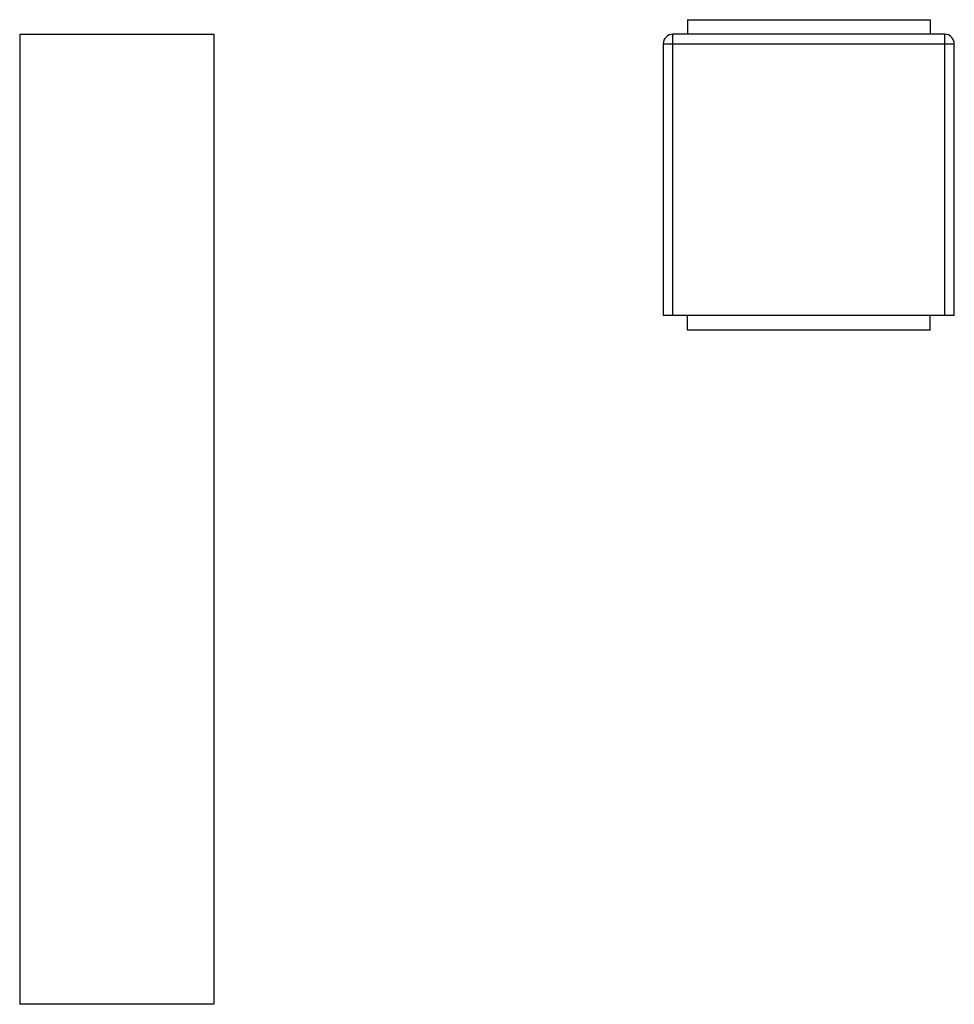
# Model space of a CAD drawing. Header units: millimetres. Extents: x 14 to 110, y 35 to 137.
import ezdxf

# ---------------------------------------------------------------- set-up
doc = ezdxf.new("R2010")
doc.units = ezdxf.units.MM
doc.header["$LTSCALE"] = 11.223364
doc.layers.get('0').update_dxf_attribs({"linetype": 'CONTINUOUS'})

msp = doc.modelspace()

# ---------------------------------------------------------------- linework, layer by layer
at = {"color": 7}
for p, q in [((82.58, 136.84), (82.58, 135.34)), ((82.58, 136.84), (107.58, 136.84)), ((107.58, 136.84), (107.58, 135.34)), ((13.76, 135.34), (13.76, 35.34)), ((13.76, 135.34), (33.76, 135.34)), ((33.76, 135.34), (33.76, 35.34)), ((81.08, 106.34), (81.08, 135.34)), ((109.08, 135.34), (81.08, 135.34)), ((109.08, 135.34), (109.08, 106.34)), ((80.08, 134.34), (80.08, 106.34)), ((80.08, 134.34), (110.08, 134.34)), ((110.08, 106.34), (110.08, 134.34)), ((110.08, 106.34), (80.08, 106.34)), ((82.58, 104.84), (82.58, 106.34)), ((107.58, 104.84), (107.58, 106.34)), ((107.58, 104.84), (82.58, 104.84)), ((33.76, 35.34), (13.76, 35.34))]:
    msp.add_line(p, q, dxfattribs=at)
for centre, start, end in [((81.08, 134.34), 90, 180), ((109.08, 134.34), 0, 90)]:
    msp.add_arc(centre, 1, start, end, dxfattribs=at)

doc.saveas('drawing.dxf')
